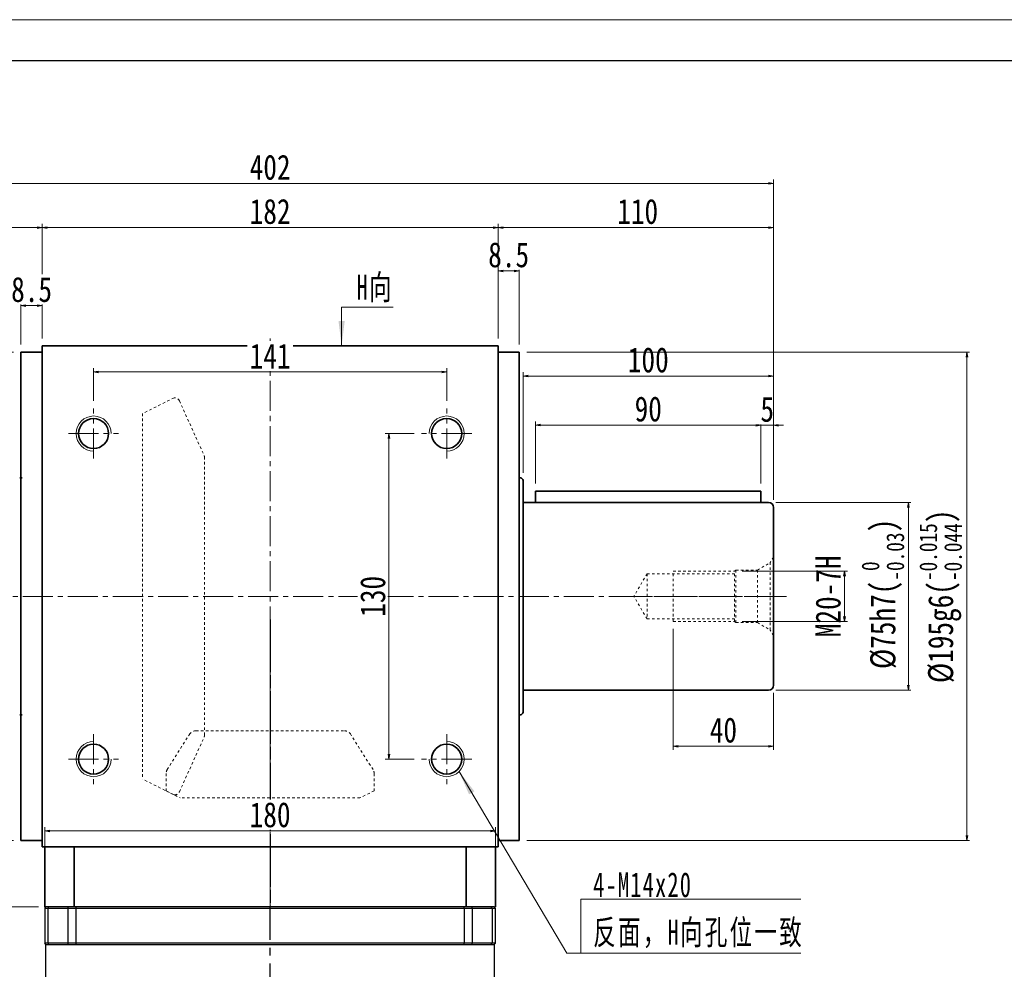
# Model space of a CAD drawing. Header units: millimetres. Extents: x -42 to 1349, y 12 to 985.
# Tile 4 of 5: x 287 to 681, y 606 to 985. Entities that reach past the tile are written whole.
import ezdxf

# ---------------------------------------------------------------- set-up
doc = ezdxf.new("R2010")
doc.units = ezdxf.units.MM
for name, pattern in [('CENTER2', [28.575, 19.05, -3.175, 3.175, -3.175]), ('点画线', [18, 12, -2, 2, -2]), ('虚线', [2, 1, -1])]:
    doc.linetypes.add(name, pattern=pattern)
doc.layers.add('1轮廓实线层', color=7, linetype='Continuous')
doc.layers.add('3中心线层', color=1, linetype='CENTER2')
for name, color, linetype, lineweight in [('中心线层', 1, '点画线', 18), ('图框_外框线', 7, 'Continuous', 18), ('尺寸线层', 3, 'Continuous', 18), ('粗实线层', 7, 'Continuous', 35), ('虚线层', 6, '虚线', 18)]:
    doc.layers.add(name, color=color, linetype=linetype, lineweight=lineweight)
doc.styles.add('宋体', font='SimSun.ttf', dxfattribs={"width": 0.8})
doc.styles.add('标准', font='SimSun.ttf', dxfattribs={"width": 0.667})
doc.dimstyles.new('A水平标注$0', dxfattribs={"dimtxt": 3.5, "dimasz": 2, "dimexe": 1.5, "dimexo": 3, "dimgap": 1.1, "dimtad": 1, "dimtoh": 1, "dimdec": 4, "dimdsep": 46, "dimtxsty": '宋体', "dimblk": 'OPEN', "dimcen": 3, "dimclrd": 3, "dimclre": 3, "dimclrt": 6, "dimadec": 0, "dimazin": 0, "dimtm": 1e-09, "dimtfac": 1, "dimtdec": 4, "dimtix": 1, "dimtmove": 0, "dimatfit": 3, "dimldrblk": 'OPEN', "dimfxl": 0, "dimlwd": 13, "dimlwe": 13, "dimarcsym": 0})
doc.dimstyles.new('D直径标注φ25', dxfattribs={"dimtxt": 3.5, "dimasz": 2, "dimexe": 1, "dimexo": 3, "dimtad": 1, "dimtoh": 1, "dimdec": 1, "dimdsep": 46, "dimtxsty": '宋体', "dimblk": 'OPEN', "dimcen": 3, "dimclrd": 3, "dimclre": 3, "dimclrt": 130, "dimadec": 0, "dimazin": 0, "dimtm": 1e-09, "dimtfac": 1, "dimtdec": 1, "dimtmove": 0, "dimatfit": 0, "dimldrblk": 'OPEN', "dimfxl": 0, "dimlwd": 13, "dimlwe": 13, "dimarcsym": 0})
doc.dimstyles.new('螺孔(M8-7H)', dxfattribs={"dimtxt": 3.5, "dimasz": 2, "dimexe": 1.25, "dimexo": 3, "dimtad": 1, "dimtoh": 1, "dimdec": 4, "dimdsep": 46, "dimtxsty": '宋体', "dimblk": 'OPEN', "dimcen": 3, "dimclrd": 3, "dimclre": 3, "dimclrt": 2, "dimadec": 0, "dimazin": 0, "dimtm": 1e-09, "dimtfac": 1, "dimtdec": 4, "dimtmove": 0, "dimatfit": 3, "dimldrblk": 'OPEN', "dimfxl": 0, "dimlwd": 9, "dimlwe": 9, "dimarcsym": 0})

# ---------------------------------------------------------------- blocks, each defined once
blk = doc.blocks.new('_Open')
at = {"color": 0, "linetype": 'ByBlock', "lineweight": -2}
for p, q in [((-1, 0.17), (0, 0)), ((-1, -0.17), (0, 0)), ((0, 0), (-1, 0))]:
    blk.add_line(p, q, dxfattribs=at)
blk = doc.blocks.new('*D32')
at = {"layer": 'Defpoints', "color": 0, "transparency": 16777216}
for p in [(457.94, 844.77), (316.94, 830.18), (457.94, 830.18)]:
    blk.add_point(p, dxfattribs=at)
at = {"layer": '尺寸线层', "color": 3, "lineweight": 13, "transparency": 16777216}
for p, q in [((316.94, 833.18), (316.94, 846.27)), ((457.94, 833.18), (457.94, 846.27)), ((318.94, 844.77), (455.94, 844.77))]:
    blk.add_line(p, q, dxfattribs=at)
at = {"layer": '尺寸线层', "color": 3, "lineweight": 13, "transparency": 16777216, "xscale": 2, "yscale": 2, "zscale": 2, "rotation": 180}
blk.add_blockref('_Open', (316.94, 844.77), dxfattribs=at)
at = {"layer": '尺寸线层', "color": 3, "lineweight": 13, "transparency": 16777216, "xscale": 2, "yscale": 2, "zscale": 2}
blk.add_blockref('_Open', (457.94, 844.77), dxfattribs=at)
at = {"layer": '尺寸线层', "color": 6, "transparency": 16777216, "insert": (387.44, 851.13), "char_height": 10, "attachment_point": 5, "style": '宋体', "bg_fill": 3, "box_fill_scale": 1.1, "bg_fill_color": 257, "bg_fill_transparency": 0}
blk.add_mtext('141', dxfattribs=at)
blk = doc.blocks.new('*D33')
at = {"layer": 'Defpoints', "color": 0, "transparency": 16777216}
for p in [(447.94, 820.18), (434.85, 690.18), (447.94, 690.18)]:
    blk.add_point(p, dxfattribs=at)
at = {"layer": '尺寸线层', "color": 3, "lineweight": 13, "transparency": 16777216}
for p, q in [((444.94, 820.18), (433.35, 820.18)), ((434.85, 818.18), (434.85, 692.18)), ((444.94, 690.18), (433.35, 690.18))]:
    blk.add_line(p, q, dxfattribs=at)
at = {"layer": '尺寸线层', "color": 3, "lineweight": 13, "transparency": 16777216, "xscale": 2, "yscale": 2, "zscale": 2}
for p, rotation in [((434.85, 820.18), 90), ((434.85, 690.18), 270)]:
    blk.add_blockref('_Open', p, dxfattribs=dict(at, rotation=rotation))
at = {"layer": '尺寸线层', "color": 6, "transparency": 16777216, "insert": (428.47, 755.18), "char_height": 10, "attachment_point": 5, "rotation": 90, "style": '宋体', "bg_fill": 3, "box_fill_scale": 1.1, "bg_fill_color": 257, "bg_fill_transparency": 0}
blk.add_mtext('130', dxfattribs=at)
blk = doc.blocks.new('*D36')
at = {"layer": 'Defpoints', "color": 0, "transparency": 16777216}
for p in [(287.94, 852.68), (103.51, 657.68), (287.94, 657.68)]:
    blk.add_point(p, dxfattribs=at)
at = {"layer": '尺寸线层', "color": 3, "lineweight": 13, "transparency": 16777216}
for p, q in [((284.94, 852.68), (102.51, 852.68)), ((103.51, 850.68), (103.51, 659.68)), ((284.94, 657.68), (102.51, 657.68))]:
    blk.add_line(p, q, dxfattribs=at)
at = {"layer": '尺寸线层', "color": 3, "lineweight": 13, "transparency": 16777216, "xscale": 2, "yscale": 2, "zscale": 2}
for p, rotation in [((103.51, 852.68), 90), ((103.51, 657.68), 270)]:
    blk.add_blockref('_Open', p, dxfattribs=dict(at, rotation=rotation))
at = {"layer": '尺寸线层', "color": 130, "transparency": 16777216, "insert": (92.97, 755.18), "char_height": 10, "attachment_point": 5, "rotation": 90, "style": '宋体'}
blk.add_mtext('{\\A1;\\A1;%%C195g6({\\H0.707107x;\\S-0.015^ -0.044;})}', dxfattribs=at)
blk = doc.blocks.new('*D37')
at = {"layer": 'Defpoints', "color": 0, "transparency": 16777216}
for p in [(478.44, 902.41), (296.44, 855.18), (478.44, 855.18)]:
    blk.add_point(p, dxfattribs=at)
at = {"layer": '尺寸线层', "color": 3, "lineweight": 13, "transparency": 16777216}
for p, q in [((296.44, 858.18), (296.44, 903.91)), ((298.44, 902.41), (476.44, 902.41)), ((478.44, 858.18), (478.44, 903.91))]:
    blk.add_line(p, q, dxfattribs=at)
at = {"layer": '尺寸线层', "color": 3, "lineweight": 13, "transparency": 16777216, "xscale": 2, "yscale": 2, "zscale": 2, "rotation": 180}
blk.add_blockref('_Open', (296.44, 902.41), dxfattribs=at)
at = {"layer": '尺寸线层', "color": 3, "lineweight": 13, "transparency": 16777216, "xscale": 2, "yscale": 2, "zscale": 2}
blk.add_blockref('_Open', (478.44, 902.41), dxfattribs=at)
at = {"layer": '尺寸线层', "color": 6, "transparency": 16777216, "insert": (387.44, 908.8), "char_height": 10, "attachment_point": 5, "style": '宋体', "bg_fill": 3, "box_fill_scale": 1.1, "bg_fill_color": 257, "bg_fill_transparency": 0}
blk.add_mtext('182', dxfattribs=at)
blk = doc.blocks.new('*D38')
at = {"layer": 'Defpoints', "color": 0, "transparency": 16777216}
for p in [(186.44, 920.04), (186.44, 790.68), (588.44, 790.68)]:
    blk.add_point(p, dxfattribs=at)
at = {"layer": '尺寸线层', "color": 3, "lineweight": 13, "transparency": 16777216}
for p, q in [((186.44, 793.68), (186.44, 921.54)), ((586.44, 920.04), (188.44, 920.04)), ((588.44, 793.68), (588.44, 921.54))]:
    blk.add_line(p, q, dxfattribs=at)
at = {"layer": '尺寸线层', "color": 3, "lineweight": 13, "transparency": 16777216, "xscale": 2, "yscale": 2, "zscale": 2, "rotation": 180}
blk.add_blockref('_Open', (186.44, 920.04), dxfattribs=at)
at = {"layer": '尺寸线层', "color": 3, "lineweight": 13, "transparency": 16777216, "xscale": 2, "yscale": 2, "zscale": 2}
blk.add_blockref('_Open', (588.44, 920.04), dxfattribs=at)
at = {"layer": '尺寸线层', "color": 6, "transparency": 16777216, "insert": (387.44, 926.43), "char_height": 10, "attachment_point": 5, "style": '宋体', "bg_fill": 3, "box_fill_scale": 1.1, "bg_fill_color": 257, "bg_fill_transparency": 0}
blk.add_mtext('402', dxfattribs=at)
blk = doc.blocks.new('*D39')
at = {"layer": 'Defpoints', "color": 0, "transparency": 16777216}
for p in [(186.44, 902.41), (296.44, 855.18), (186.44, 790.68)]:
    blk.add_point(p, dxfattribs=at)
at = {"layer": '尺寸线层', "color": 3, "lineweight": 13, "transparency": 16777216}
for p, q in [((186.44, 793.68), (186.44, 903.91)), ((294.44, 902.41), (188.44, 902.41)), ((296.44, 858.18), (296.44, 903.91))]:
    blk.add_line(p, q, dxfattribs=at)
at = {"layer": '尺寸线层', "color": 3, "lineweight": 13, "transparency": 16777216, "xscale": 2, "yscale": 2, "zscale": 2, "rotation": 180}
blk.add_blockref('_Open', (186.44, 902.41), dxfattribs=at)
at = {"layer": '尺寸线层', "color": 3, "lineweight": 13, "transparency": 16777216, "xscale": 2, "yscale": 2, "zscale": 2}
blk.add_blockref('_Open', (296.44, 902.41), dxfattribs=at)
at = {"layer": '尺寸线层', "color": 6, "transparency": 16777216, "insert": (240.66, 908.8), "char_height": 10, "attachment_point": 5, "style": '宋体', "bg_fill": 3, "box_fill_scale": 1.1, "bg_fill_color": 257, "bg_fill_transparency": 0}
blk.add_mtext('110', dxfattribs=at)
blk = doc.blocks.new('*D40')
at = {"layer": 'Defpoints', "color": 0, "transparency": 16777216}
for p in [(287.94, 871.24), (296.44, 855.18), (287.94, 852.68)]:
    blk.add_point(p, dxfattribs=at)
at = {"layer": '尺寸线层', "color": 3, "lineweight": 13, "transparency": 16777216}
for p, q in [((287.94, 855.68), (287.94, 872.74)), ((294.44, 871.24), (289.94, 871.24)), ((296.44, 858.18), (296.44, 872.74))]:
    blk.add_line(p, q, dxfattribs=at)
at = {"layer": '尺寸线层', "color": 3, "lineweight": 13, "transparency": 16777216, "xscale": 2, "yscale": 2, "zscale": 2, "rotation": 180}
blk.add_blockref('_Open', (287.94, 871.24), dxfattribs=at)
at = {"layer": '尺寸线层', "color": 3, "lineweight": 13, "transparency": 16777216, "xscale": 2, "yscale": 2, "zscale": 2}
blk.add_blockref('_Open', (296.44, 871.24), dxfattribs=at)
at = {"layer": '尺寸线层', "color": 6, "transparency": 16777216, "insert": (292.19, 877.63), "char_height": 10, "attachment_point": 5, "style": '宋体', "bg_fill": 3, "box_fill_scale": 1.1, "bg_fill_color": 257, "bg_fill_transparency": 0}
blk.add_mtext('8.5', dxfattribs=at)
blk = doc.blocks.new('*X5')
at = {"layer": '尺寸线层', "linetype": 'Continuous'}
blk.add_hatch(color=0, dxfattribs=at).paths.add_polyline_path([(-48.59, 72.53), (-42.47, 64.65), (-44.6, 63.39)], flags=0)
at = {"layer": '尺寸线层', "color": 0, "linetype": 'Continuous'}
blk.add_line((-48.59, 72.53), (-5.5, 0), dxfattribs=at)
at = {"layer": '尺寸线层', "color": 0}
for p, q in [((0, 21.63), (87.95, 21.63)), ((0, 0), (0, 21.63)), ((-5.5, 0), (0, 0)), ((0, 0), (87.95, 0))]:
    blk.add_line(p, q, dxfattribs=at)
at = {"layer": '尺寸线层', "color": 0, "insert": (4.95, 1.98), "char_height": 9.9, "width": 166.0005, "attachment_point": 7, "line_spacing_factor": 1.15057, "style": '标准'}
blk.add_mtext('\\T1.1;4-M14x20\\P反面，H向孔位一致', dxfattribs=at)
blk = doc.blocks.new('*X6')
at = {"layer": '尺寸线层', "linetype": 'Continuous'}
blk.add_hatch(color=0, dxfattribs=at).paths.add_polyline_path([(-1.02, -15.43), (-2.26, -5.53), (0.22, -5.53)], flags=0)
at = {"layer": '尺寸线层', "color": 0, "linetype": 'Continuous'}
blk.add_line((-1.02, -15.43), (-1.02, 0), dxfattribs=at)
at = {"layer": '尺寸线层', "color": 0}
for p, q in [((-1.02, 0), (0, 0)), ((0, 0), (19.53, 0)), ((0, 0), (0, 0))]:
    blk.add_line(p, q, dxfattribs=at)
at = {"layer": '尺寸线层', "color": 0, "insert": (4.95, 1.98), "char_height": 9.9, "width": 29.1602, "attachment_point": 7, "line_spacing_factor": 1.15057, "style": '标准'}
blk.add_mtext('\\T1.1;H向', dxfattribs=at)
blk = doc.blocks.new('*D8')
at = {"layer": 'Defpoints', "color": 0, "transparency": 16777216}
for p in [(486.94, 885.1), (478.44, 855.18), (486.94, 852.68)]:
    blk.add_point(p, dxfattribs=at)
at = {"layer": '尺寸线层', "color": 3, "lineweight": 13, "transparency": 16777216}
for p, q in [((478.44, 858.18), (478.44, 886.6)), ((480.44, 885.1), (484.94, 885.1)), ((486.94, 855.68), (486.94, 886.6))]:
    blk.add_line(p, q, dxfattribs=at)
at = {"layer": '尺寸线层', "color": 3, "lineweight": 13, "transparency": 16777216, "xscale": 2, "yscale": 2, "zscale": 2, "rotation": 180}
blk.add_blockref('_Open', (478.44, 885.1), dxfattribs=at)
at = {"layer": '尺寸线层', "color": 3, "lineweight": 13, "transparency": 16777216, "xscale": 2, "yscale": 2, "zscale": 2}
blk.add_blockref('_Open', (486.94, 885.1), dxfattribs=at)
at = {"layer": '尺寸线层', "color": 6, "transparency": 16777216, "insert": (482.69, 891.49), "char_height": 10, "attachment_point": 5, "style": '宋体', "bg_fill": 3, "box_fill_scale": 1.1, "bg_fill_color": 257, "bg_fill_transparency": 0}
blk.add_mtext('8.5', dxfattribs=at)
blk = doc.blocks.new('2344fdffg')
at = {"layer": '中心线层', "linetype": '点画线', "lineweight": 18}
blk.add_line((60.33, 0), (-5.25, 0), dxfattribs=at)
at = {"layer": '虚线层'}
for p, q in [((0, -15.65), (0, 15.65)), ((0, 15.65), (1.26, 13.47)), ((6.4, 10.5), (1.26, 13.47)), ((1.26, -13.47), (1.26, 13.47)), ((15, 10.5), (6.4, 10.5)), ((6.4, -10.5), (6.4, 10.5)), ((15.5, 10), (15, 10.5)), ((15, -10.5), (15, 10.5)), ((40, 10), (15.5, 10)), ((15.5, -10), (15.5, 10)), ((15.5, 9), (50.5, 9)), ((40, -10), (40, 10)), ((50.5, 9), (50.5, -9)), ((50.5, 9), (55.7, 0)), ((50.5, -9), (55.7, 0)), ((6.4, -10.5), (1.26, -13.47)), ((15, -10.5), (6.4, -10.5)), ((15.5, -10), (15, -10.5)), ((50.5, -9), (15.5, -9)), ((40, -10), (15.5, -10)), ((0, -15.65), (1.26, -13.47))]:
    blk.add_line(p, q, dxfattribs=at)
blk = doc.blocks.new('*D14')
at = {"layer": 'Defpoints', "color": 0, "transparency": 16777216}
for p in [(493.44, 823.54), (493.44, 797.18), (583.44, 797.18)]:
    blk.add_point(p, dxfattribs=at)
at = {"layer": '尺寸线层', "color": 3, "lineweight": 13, "transparency": 16777216}
for p, q in [((493.44, 800.18), (493.44, 825.04)), ((581.44, 823.54), (495.44, 823.54)), ((583.44, 800.18), (583.44, 825.04))]:
    blk.add_line(p, q, dxfattribs=at)
at = {"layer": '尺寸线层', "color": 3, "lineweight": 13, "transparency": 16777216, "xscale": 2, "yscale": 2, "zscale": 2, "rotation": 180}
blk.add_blockref('_Open', (493.44, 823.54), dxfattribs=at)
at = {"layer": '尺寸线层', "color": 3, "lineweight": 13, "transparency": 16777216, "xscale": 2, "yscale": 2, "zscale": 2}
blk.add_blockref('_Open', (583.44, 823.54), dxfattribs=at)
at = {"layer": '尺寸线层', "color": 6, "transparency": 16777216, "insert": (538.44, 829.93), "char_height": 10, "attachment_point": 5, "style": '宋体', "bg_fill": 3, "box_fill_scale": 1.1, "bg_fill_color": 257, "bg_fill_transparency": 0}
blk.add_mtext('90', dxfattribs=at)
blk = doc.blocks.new('*D15')
at = {"layer": 'Defpoints', "color": 0, "transparency": 16777216}
for p in [(588.44, 823.46), (583.44, 797.18), (588.44, 790.68)]:
    blk.add_point(p, dxfattribs=at)
at = {"layer": '尺寸线层', "color": 3, "lineweight": 13, "transparency": 16777216}
for p, q in [((581.44, 823.46), (579.44, 823.46)), ((583.44, 800.18), (583.44, 824.96)), ((583.44, 823.46), (588.44, 823.46)), ((588.44, 793.68), (588.44, 824.96)), ((590.44, 823.46), (592.44, 823.46))]:
    blk.add_line(p, q, dxfattribs=at)
at = {"layer": '尺寸线层', "color": 3, "lineweight": 13, "transparency": 16777216, "xscale": 2, "yscale": 2, "zscale": 2}
blk.add_blockref('_Open', (583.44, 823.46), dxfattribs=at)
at = {"layer": '尺寸线层', "color": 3, "lineweight": 13, "transparency": 16777216, "xscale": 2, "yscale": 2, "zscale": 2, "rotation": 180}
blk.add_blockref('_Open', (588.44, 823.46), dxfattribs=at)
at = {"layer": '尺寸线层', "color": 6, "transparency": 16777216, "insert": (585.94, 829.79), "char_height": 10, "attachment_point": 5, "style": '宋体', "bg_fill": 3, "box_fill_scale": 1.1, "bg_fill_color": 257, "bg_fill_transparency": 0}
blk.add_mtext('5', dxfattribs=at)
blk = doc.blocks.new('*D16')
at = {"layer": 'Defpoints', "color": 0, "transparency": 16777216}
for p in [(588.44, 843.13), (488.44, 801.43), (588.44, 790.68)]:
    blk.add_point(p, dxfattribs=at)
at = {"layer": '尺寸线层', "color": 3, "lineweight": 13, "transparency": 16777216}
for p, q in [((488.44, 804.43), (488.44, 844.63)), ((490.44, 843.13), (586.44, 843.13)), ((588.44, 793.68), (588.44, 844.63))]:
    blk.add_line(p, q, dxfattribs=at)
at = {"layer": '尺寸线层', "color": 3, "lineweight": 13, "transparency": 16777216, "xscale": 2, "yscale": 2, "zscale": 2, "rotation": 180}
blk.add_blockref('_Open', (488.44, 843.13), dxfattribs=at)
at = {"layer": '尺寸线层', "color": 3, "lineweight": 13, "transparency": 16777216, "xscale": 2, "yscale": 2, "zscale": 2}
blk.add_blockref('_Open', (588.44, 843.13), dxfattribs=at)
at = {"layer": '尺寸线层', "color": 6, "transparency": 16777216, "insert": (538.44, 849.52), "char_height": 10, "attachment_point": 5, "style": '宋体', "bg_fill": 3, "box_fill_scale": 1.1, "bg_fill_color": 257, "bg_fill_transparency": 0}
blk.add_mtext('100', dxfattribs=at)
blk = doc.blocks.new('*D17')
at = {"layer": 'Defpoints', "color": 0, "transparency": 16777216}
for p in [(586.44, 792.68), (586.33, 717.68), (642.34, 717.68)]:
    blk.add_point(p, dxfattribs=at)
at = {"layer": '尺寸线层', "color": 3, "lineweight": 13, "transparency": 16777216}
for p, q in [((589.44, 792.68), (643.34, 792.68)), ((642.34, 790.68), (642.34, 719.68)), ((589.33, 717.68), (643.34, 717.68))]:
    blk.add_line(p, q, dxfattribs=at)
at = {"layer": '尺寸线层', "color": 3, "lineweight": 13, "transparency": 16777216, "xscale": 2, "yscale": 2, "zscale": 2}
for p, rotation in [((642.34, 792.68), 90), ((642.34, 717.68), 270)]:
    blk.add_blockref('_Open', p, dxfattribs=dict(at, rotation=rotation))
at = {"layer": '尺寸线层', "color": 130, "transparency": 16777216, "insert": (632.11, 756.14), "char_height": 10, "attachment_point": 5, "rotation": 90, "style": '宋体'}
blk.add_mtext('{\\A1;\\A1;%%C75h7({\\H0.707107x;\\S 0^ -0.03;})}', dxfattribs=at)
blk = doc.blocks.new('*D18')
at = {"layer": 'Defpoints', "color": 0, "transparency": 16777216}
for p in [(572.94, 765.18), (572.94, 745.18), (616.8, 745.18)]:
    blk.add_point(p, dxfattribs=at)
at = {"layer": '尺寸线层', "color": 3, "lineweight": 9, "transparency": 16777216}
for p, q in [((575.94, 765.18), (618.05, 765.18)), ((616.8, 763.18), (616.8, 747.18)), ((575.94, 745.18), (618.05, 745.18))]:
    blk.add_line(p, q, dxfattribs=at)
at = {"layer": '尺寸线层', "color": 3, "lineweight": 9, "transparency": 16777216, "xscale": 2, "yscale": 2, "zscale": 2}
for p, rotation in [((616.8, 765.18), 90), ((616.8, 745.18), 270)]:
    blk.add_blockref('_Open', p, dxfattribs=dict(at, rotation=rotation))
at = {"layer": '尺寸线层', "color": 2, "transparency": 16777216, "insert": (610.3, 755.18), "char_height": 10, "attachment_point": 5, "rotation": 90, "style": '宋体'}
blk.add_mtext('M20-7H', dxfattribs=at)
blk = doc.blocks.new('*D19')
at = {"layer": 'Defpoints', "color": 0, "transparency": 16777216}
for p in [(548.44, 745.18), (588.44, 719.68), (548.44, 695.35)]:
    blk.add_point(p, dxfattribs=at)
at = {"layer": '尺寸线层', "color": 3, "lineweight": 13, "transparency": 16777216}
for p, q in [((548.44, 742.18), (548.44, 693.85)), ((588.44, 716.68), (588.44, 693.85)), ((586.44, 695.35), (550.44, 695.35))]:
    blk.add_line(p, q, dxfattribs=at)
at = {"layer": '尺寸线层', "color": 3, "lineweight": 13, "transparency": 16777216, "xscale": 2, "yscale": 2, "zscale": 2, "rotation": 180}
blk.add_blockref('_Open', (548.44, 695.35), dxfattribs=at)
at = {"layer": '尺寸线层', "color": 3, "lineweight": 13, "transparency": 16777216, "xscale": 2, "yscale": 2, "zscale": 2}
blk.add_blockref('_Open', (588.44, 695.35), dxfattribs=at)
at = {"layer": '尺寸线层', "color": 6, "transparency": 16777216, "insert": (568.44, 701.74), "char_height": 10, "attachment_point": 5, "style": '宋体', "bg_fill": 3, "box_fill_scale": 1.1, "bg_fill_color": 257, "bg_fill_transparency": 0}
blk.add_mtext('40', dxfattribs=at)
blk = doc.blocks.new('*D20')
at = {"layer": 'Defpoints', "color": 0, "transparency": 16777216}
for p in [(486.94, 852.68), (486.94, 657.68), (665.71, 657.68)]:
    blk.add_point(p, dxfattribs=at)
at = {"layer": '尺寸线层', "color": 3, "lineweight": 13, "transparency": 16777216}
for p, q in [((489.94, 852.68), (666.71, 852.68)), ((665.71, 850.68), (665.71, 659.68)), ((489.94, 657.68), (666.71, 657.68))]:
    blk.add_line(p, q, dxfattribs=at)
at = {"layer": '尺寸线层', "color": 3, "lineweight": 13, "transparency": 16777216, "xscale": 2, "yscale": 2, "zscale": 2}
for p, rotation in [((665.71, 852.68), 90), ((665.71, 657.68), 270)]:
    blk.add_blockref('_Open', p, dxfattribs=dict(at, rotation=rotation))
at = {"layer": '尺寸线层', "color": 130, "transparency": 16777216, "insert": (655.17, 755.18), "char_height": 10, "attachment_point": 5, "rotation": 90, "style": '宋体'}
blk.add_mtext('{\\A1;\\A1;%%C195g6({\\H0.707107x;\\S-0.015^ -0.044;})}', dxfattribs=at)
blk = doc.blocks.new('*D21')
at = {"layer": 'Defpoints', "color": 0, "transparency": 16777216}
for p in [(588.44, 902.41), (478.44, 855.18), (588.44, 790.68)]:
    blk.add_point(p, dxfattribs=at)
at = {"layer": '尺寸线层', "color": 3, "lineweight": 13, "transparency": 16777216}
for p, q in [((478.44, 858.18), (478.44, 903.91)), ((480.44, 902.41), (586.44, 902.41)), ((588.44, 793.68), (588.44, 903.91))]:
    blk.add_line(p, q, dxfattribs=at)
at = {"layer": '尺寸线层', "color": 3, "lineweight": 13, "transparency": 16777216, "xscale": 2, "yscale": 2, "zscale": 2, "rotation": 180}
blk.add_blockref('_Open', (478.44, 902.41), dxfattribs=at)
at = {"layer": '尺寸线层', "color": 3, "lineweight": 13, "transparency": 16777216, "xscale": 2, "yscale": 2, "zscale": 2}
blk.add_blockref('_Open', (588.44, 902.41), dxfattribs=at)
at = {"layer": '尺寸线层', "color": 6, "transparency": 16777216, "insert": (534.21, 908.8), "char_height": 10, "attachment_point": 5, "style": '宋体', "bg_fill": 3, "box_fill_scale": 1.1, "bg_fill_color": 257, "bg_fill_transparency": 0}
blk.add_mtext('110', dxfattribs=at)
blk = doc.blocks.new('*D49')
at = {"layer": 'Defpoints', "color": 0, "transparency": 16777216}
for p in [(477.44, 661.54), (297.44, 643.18), (477.44, 643.18)]:
    blk.add_point(p, dxfattribs=at)
at = {"layer": '尺寸线层', "color": 3, "lineweight": 13, "transparency": 16777216}
for p, q in [((297.44, 646.18), (297.44, 663.04)), ((299.44, 661.54), (475.44, 661.54)), ((477.44, 646.18), (477.44, 663.04))]:
    blk.add_line(p, q, dxfattribs=at)
at = {"layer": '尺寸线层', "color": 3, "lineweight": 13, "transparency": 16777216, "xscale": 2, "yscale": 2, "zscale": 2, "rotation": 180}
blk.add_blockref('_Open', (297.44, 661.54), dxfattribs=at)
at = {"layer": '尺寸线层', "color": 3, "lineweight": 13, "transparency": 16777216, "xscale": 2, "yscale": 2, "zscale": 2}
blk.add_blockref('_Open', (477.44, 661.54), dxfattribs=at)
at = {"layer": '尺寸线层', "color": 6, "transparency": 16777216, "insert": (387.44, 667.93), "char_height": 10, "attachment_point": 5, "style": '宋体', "bg_fill": 3, "box_fill_scale": 1.1, "bg_fill_color": 257, "bg_fill_transparency": 0}
blk.add_mtext('180', dxfattribs=at)
blk = doc.blocks.new('*D50')
at = {"layer": 'Defpoints', "color": 0, "transparency": 16777216}
for p in [(218.02, 631.18), (297.94, 631.18), (297.94, 400.68)]:
    blk.add_point(p, dxfattribs=at)
at = {"layer": '尺寸线层', "color": 3, "lineweight": 13, "transparency": 16777216}
for p, q in [((294.94, 631.18), (216.52, 631.18)), ((218.02, 402.68), (218.02, 629.18)), ((294.94, 400.68), (216.52, 400.68))]:
    blk.add_line(p, q, dxfattribs=at)
at = {"layer": '尺寸线层', "color": 3, "lineweight": 13, "transparency": 16777216, "xscale": 2, "yscale": 2, "zscale": 2}
for p, rotation in [((218.02, 631.18), 90), ((218.02, 400.68), 270)]:
    blk.add_blockref('_Open', p, dxfattribs=dict(at, rotation=rotation))
at = {"layer": '尺寸线层', "color": 6, "transparency": 16777216, "insert": (211.52, 515.93), "char_height": 10, "attachment_point": 5, "rotation": 90, "style": '宋体'}
blk.add_mtext('230.5', dxfattribs=at)

msp = doc.modelspace()

# ---------------------------------------------------------------- linework, layer by layer
at = {"layer": '1轮廓实线层', "linetype": 'Continuous', "lineweight": 30}
for p, q in [((297.43622, 630.68136), (297.93622, 631.18136)), ((297.43622, 630.68136), (298.74057, 630.68136)), ((297.43622, 630.68136), (297.43622, 616.68136)), ((299.11013, 631.18136), (297.93622, 631.18136)), ((298.74057, 630.68136), (299.11013, 631.18136)), ((298.74057, 630.68136), (306.60874, 630.68136)), ((298.74057, 616.68136), (298.74057, 630.68136)), ((306.94552, 631.18136), (299.11013, 631.18136)), ((306.60874, 630.68136), (306.94552, 631.18136)), ((306.60874, 630.68136), (309.97655, 630.68136)), ((306.60874, 630.68136), (306.60874, 616.68136)), ((309.97655, 631.18136), (306.94552, 631.18136)), ((464.89589, 631.18136), (309.97655, 631.18136)), ((309.97655, 630.68136), (309.97655, 631.18136)), ((309.97655, 630.68136), (464.89589, 630.68136)), ((309.97655, 616.68136), (309.97655, 630.68136)), ((467.92692, 631.18136), (464.89589, 631.18136)), ((464.89589, 630.68136), (464.89589, 631.18136)), ((464.89589, 630.68136), (468.2637, 630.68136)), ((464.89589, 630.68136), (464.89589, 616.68136)), ((468.2637, 630.68136), (467.92692, 631.18136)), ((475.7623, 631.18136), (467.92692, 631.18136)), ((468.2637, 616.68136), (468.2637, 630.68136)), ((468.2637, 630.68136), (476.13187, 630.68136)), ((476.13187, 630.68136), (475.7623, 631.18136)), ((476.93622, 631.18136), (475.7623, 631.18136)), ((476.13187, 630.68136), (476.13187, 616.68136)), ((476.13187, 630.68136), (477.43622, 630.68136)), ((476.93622, 631.18136), (477.43622, 630.68136)), ((477.43622, 616.68136), (477.43622, 630.68136)), ((298.74057, 616.68136), (297.43622, 616.68136)), ((297.93622, 616.18136), (297.43622, 616.68136)), ((297.93622, 576.68136), (297.93622, 616.18136)), ((297.93622, 616.18136), (299.11013, 616.18136)), ((306.60874, 616.68136), (298.74057, 616.68136)), ((299.11013, 616.18136), (298.74057, 616.68136)), ((299.11013, 616.18136), (306.94552, 616.18136)), ((309.97655, 616.68136), (306.60874, 616.68136)), ((306.94552, 616.18136), (306.60874, 616.68136)), ((306.94552, 616.18136), (309.97655, 616.18136)), ((464.89589, 616.68136), (309.97655, 616.68136)), ((309.97655, 616.18136), (309.97655, 616.68136)), ((309.97655, 616.18136), (387.43622, 616.18136)), ((387.43622, 616.18136), (464.89589, 616.18136)), ((468.2637, 616.68136), (464.89589, 616.68136)), ((464.89589, 616.18136), (464.89589, 616.68136)), ((464.89589, 616.18136), (467.92692, 616.18136)), ((467.92692, 616.18136), (468.2637, 616.68136)), ((467.92692, 616.18136), (475.7623, 616.18136)), ((476.13187, 616.68136), (468.2637, 616.68136)), ((475.7623, 616.18136), (476.13187, 616.68136)), ((475.7623, 616.18136), (476.93622, 616.18136)), ((477.43622, 616.68136), (476.13187, 616.68136)), ((477.43622, 616.68136), (476.93622, 616.18136)), ((476.93622, 616.18136), (476.93622, 576.68136))]:
    msp.add_line(p, q, dxfattribs=at)
at = {"layer": '3中心线层'}
for p, q in [((387.43622, 745.88558), (387.43622, 631.18136)), ((387.43622, 743.9825), (387.43622, 631.18136)), ((387.44099, 389.47426), (387.44099, 631.18136))]:
    msp.add_line(p, q, dxfattribs=at)
at = {"layer": '中心线层'}
for p, q in [((387.43622, 631.18136), (387.43622, 858.18136)), ((316.93622, 810.18136), (316.93622, 830.18136)), ((457.93622, 810.18136), (457.93622, 830.18136)), ((306.93622, 820.18136), (326.93622, 820.18136)), ((467.93622, 820.18136), (447.93622, 820.18136)), ((180.68622, 755.18136), (594.18622, 755.18136)), ((316.93622, 700.18136), (316.93622, 680.18136)), ((457.93622, 700.18136), (457.93622, 680.18136)), ((306.93622, 690.18136), (326.93622, 690.18136)), ((467.93622, 690.18136), (447.93622, 690.18136))]:
    msp.add_line(p, q, dxfattribs=at)
at = {"layer": '粗实线层'}
for p, q in [((296.43622, 855.18136), (478.43622, 855.18136)), ((296.43622, 655.18136), (296.43622, 855.18136)), ((478.43622, 855.18136), (478.43622, 655.18136)), ((287.93622, 657.68136), (287.93622, 852.68136)), ((296.43622, 852.68136), (287.93622, 852.68136)), ((478.43622, 852.68136), (486.93622, 852.68136)), ((486.93622, 852.68136), (486.93622, 657.68136)), ((288.43622, 802.43136), (287.43622, 802.43136)), ((586.43622, 717.68136), (488.43622, 717.68136)), ((288.43622, 707.93136), (287.43622, 707.93136)), ((486.93622, 707.93136), (487.43622, 707.93136)), ((287.93622, 657.68136), (296.43622, 657.68136)), ((296.43622, 657.68136), (287.93622, 657.68136)), ((478.43622, 657.68136), (486.93622, 657.68136)), ((296.43622, 655.18136), (478.43622, 655.18136)), ((297.43622, 655.18136), (297.43622, 631.18136)), ((309.14667, 631.18136), (309.14667, 655.18136)), ((465.72576, 631.18136), (465.72576, 655.18136)), ((477.43622, 631.18136), (477.43622, 655.18136))]:
    msp.add_line(p, q, dxfattribs=at)
for centre in [(316.93622, 820.18136), (457.93622, 820.18136), (316.93622, 690.18136), (457.93622, 690.18136)]:
    msp.add_circle(centre, 6, dxfattribs=at)
at = {"layer": '粗实线层', "lineweight": 18}
for centre, start, end in [((316.93622, 820.18136), 0, 270), ((457.93622, 820.18136), 270, 180), ((316.93622, 690.18136), 90, 0), ((457.93622, 690.18136), 180, 90)]:
    msp.add_arc(centre, 7, start, end, dxfattribs=at)
at = {"layer": '粗实线层'}
for centre, radius, start, end in [((586.43622, 719.68136), 2, 269.999999, 359.999999), ((487.43622, 708.93136), 1, 270.0000003, 0.0000003)]:
    msp.add_arc(centre, radius, start, end, dxfattribs=at)
at = {"layer": '虚线层'}
for p, q in [((349.05837, 834.43136), (336.43622, 828.11984)), ((349.40084, 834.43136), (349.05837, 834.43136)), ((351.22436, 833.2528), (361.09974, 811.33027)), ((336.43622, 828.11984), (336.43622, 682.24289)), ((361.27622, 699.8539), (361.27622, 810.50883)), ((346.3495, 686.00877), (355.23537, 700.08295)), ((357.77209, 701.48136), (417.10035, 701.48136)), ((428.52294, 686.00877), (419.63707, 700.08295)), ((351.22436, 677.10993), (361.09974, 699.03246)), ((345.88622, 684.40719), (345.88622, 677.52449)), ((428.98622, 684.40719), (428.98622, 677.52449)), ((349.05837, 675.93136), (336.43622, 682.24289)), ((345.88622, 677.52449), (351.57207, 674.68136)), ((428.98622, 677.52449), (423.30036, 674.68136)), ((349.40084, 675.93136), (349.05837, 675.93136)), ((423.30036, 674.68136), (351.57207, 674.68136))]:
    msp.add_line(p, q, dxfattribs=at)
for centre, radius, start, end in [((349.40084, 832.43136), 2, 24.25, 90), ((359.27622, 810.50883), 2, 0, 24.25), ((357.77209, 698.48136), 3, 90, 147.7333333), ((417.10035, 698.48136), 3, 32.2666667, 90), ((359.27622, 699.8539), 2, 335.75, 0), ((348.88622, 684.40719), 3, 147.7333333, 180), ((425.98622, 684.40719), 3, 360, 32.2666667), ((349.40084, 677.93136), 2, 270, 335.75)]:
    msp.add_arc(centre, radius, start, end, dxfattribs=at)

# ---------------------------------------------------------------- block references
at = {"layer": '尺寸线层'}
msp.add_blockref('*X5', (511.47542, 612.70153), dxfattribs=at)
at = {"layer": '粗实线层', "xscale": -1}
msp.add_blockref('2344fdffg', (588.43622, 755.18136), dxfattribs=at)

# ---------------------------------------------------------------- dimensions: what is measured, and where the dimension line sits
at = {"layer": '尺寸线层'}
dim = msp.add_linear_dim(base=(103.51297, 657.68136), p1=(287.93622, 852.68136), p2=(287.93622, 657.68136), angle=270, text='{\\A1;\\A1;%%C195g6({\\H0.707107x;\\S-0.015^ -0.044;})}', dimstyle='D直径标注φ25', override={"dimtxt": 10, "dimgap": 1.5, "dimpost": 'φ<>', "dimtp": -0.015, "dimtm": 0.044, "dimtdec": 3, "dimtfill": 0}, dxfattribs=at)
dim.commit()
dim.dimension.update_dxf_attribs({"geometry": '*D36', "text_midpoint": (103.51297, 755.18136), "dimtype": 160})
dim = msp.add_linear_dim(base=(616.80019, 745.18136), p1=(572.93622, 765.18136), p2=(572.93622, 745.18136), angle=270, dimstyle='螺孔(M8-7H)', override={"dimtxt": 10, "dimgap": 1.5, "dimpost": 'M<>-7H', "dimtfill": 0}, dxfattribs=at)
dim.commit()
dim.dimension.update_dxf_attribs({"geometry": '*D18', "text_midpoint": (616.80019, 755.18136), "dimtype": 160})
dim = msp.add_linear_dim(base=(218.01545, 631.18136), p1=(297.94099, 400.68136), p2=(297.94099, 631.18136), angle=90, dimstyle='A水平标注$0', override={"dimtxt": 10, "dimgap": 1.5, "dimtfill": 0}, dxfattribs=at)
dim.commit()
dim.dimension.update_dxf_attribs({"geometry": '*D50', "text_midpoint": (211.51545, 515.93136)})

# ---------------------------------------------------------------- next in the draw order: dimensions: what is measured, and where the dimension line sits
dim = msp.add_linear_dim(base=(457.93622, 844.77301), p1=(316.93622, 830.18136), p2=(457.93622, 830.18136), dimstyle='A水平标注$0', override={"dimtxt": 10, "dimgap": 1.5, "dimblk": 'Open', "dimtfill": 1, "dimtfillclr": 256}, dxfattribs=at)
dim.commit()
dim.dimension.update_dxf_attribs({"geometry": '*D32', "text_midpoint": (387.43622, 844.77301), "dimtype": 160})
dim = msp.add_linear_dim(base=(434.85385, 690.18136), p1=(447.93622, 820.18136), p2=(447.93622, 690.18136), angle=270, dimstyle='A水平标注$0', override={"dimtxt": 10, "dimgap": 1.5, "dimblk": 'Open', "dimtfill": 1, "dimtfillclr": 256}, dxfattribs=at)
dim.commit()
dim.dimension.update_dxf_attribs({"geometry": '*D33', "text_midpoint": (434.85385, 755.18136), "dimtype": 160})

# ---------------------------------------------------------------- next in the draw order: dimensions: what is measured, and where the dimension line sits
dim = msp.add_linear_dim(base=(478.43622, 902.41205), p1=(296.43622, 855.18136), p2=(478.43622, 855.18136), dimstyle='A水平标注$0', override={"dimtxt": 10, "dimgap": 1.5, "dimblk": 'Open', "dimtfill": 1, "dimtfillclr": 256}, dxfattribs=at)
dim.commit()
dim.dimension.update_dxf_attribs({"geometry": '*D37', "text_midpoint": (387.43622, 902.41205), "dimtype": 160})

# ---------------------------------------------------------------- next in the draw order: dimensions: what is measured, and where the dimension line sits
dim = msp.add_linear_dim(base=(186.43622, 920.04354), p1=(588.43622, 790.68136), p2=(186.43622, 790.68136), dimstyle='A水平标注$0', override={"dimtxt": 10, "dimgap": 1.5, "dimblk": 'Open', "dimtfill": 1, "dimtfillclr": 256}, dxfattribs=at)
dim.commit()
dim.dimension.update_dxf_attribs({"geometry": '*D38', "text_midpoint": (387.43622, 920.04354), "dimtype": 160})

# ---------------------------------------------------------------- next in the draw order: linework, layer by layer
at = {"layer": '粗实线层'}
for p, q in [((486.93622, 802.43136), (487.43622, 802.43136)), ((488.43622, 708.93136), (488.43622, 801.43136)), ((583.43622, 797.18136), (493.43622, 797.18136)), ((493.43622, 797.18136), (493.43622, 792.68136)), ((583.43622, 797.18136), (583.43622, 792.68136)), ((488.43622, 792.68136), (586.43622, 792.68136)), ((588.43622, 790.68136), (588.43622, 719.68136))]:
    msp.add_line(p, q, dxfattribs=at)
for centre, radius in [((487.43622, 801.43136), 1), ((586.43622, 790.68136), 2)]:
    msp.add_arc(centre, radius, 0, 90, dxfattribs=at)

# ---------------------------------------------------------------- next in the draw order: block references
at = {"layer": '尺寸线层'}
msp.add_blockref('*X6', (417.00736, 870.61526), dxfattribs=at)

# ---------------------------------------------------------------- next in the draw order: dimensions: what is measured, and where the dimension line sits
for base, p1, p2, picture, middle in [((186.43622, 902.41205), (296.43622, 855.18136), (186.43622, 790.68358), '*D39', (240.66431, 902.41205)), ((486.93622, 885.10158), (478.43622, 855.18136), (486.93622, 852.68136), '*D8', (482.68622, 885.10158))]:
    dim = msp.add_linear_dim(base=base, p1=p1, p2=p2, dimstyle='A水平标注$0', override={"dimtxt": 10, "dimgap": 1.5, "dimblk": 'Open', "dimtfill": 1, "dimtfillclr": 256}, dxfattribs=at)
    dim.commit()
    dim.dimension.update_dxf_attribs({"geometry": picture, "text_midpoint": middle, "dimtype": 160})

# ---------------------------------------------------------------- next in the draw order: dimensions: what is measured, and where the dimension line sits
for base, p1, p2, picture, middle in [((287.93622, 871.24154), (296.43622, 855.18136), (287.93622, 852.68136), '*D40', (292.18622, 871.24154)), ((493.43622, 823.5386), (583.43622, 797.18136), (493.43622, 797.18136), '*D14', (538.43622, 823.5386))]:
    dim = msp.add_linear_dim(base=base, p1=p1, p2=p2, dimstyle='A水平标注$0', override={"dimtxt": 10, "dimgap": 1.5, "dimblk": 'Open', "dimtfill": 1, "dimtfillclr": 256}, dxfattribs=at)
    dim.commit()
    dim.dimension.update_dxf_attribs({"geometry": picture, "text_midpoint": middle, "dimtype": 160})

# ---------------------------------------------------------------- next in the draw order: dimensions: what is measured, and where the dimension line sits
dim = msp.add_linear_dim(base=(588.43622, 823.45559), p1=(583.43622, 797.18136), p2=(588.43622, 790.68136), dimstyle='A水平标注$0', override={"dimtxt": 10, "dimgap": 1.5, "dimblk": 'Open', "dimtfill": 1, "dimtfillclr": 256}, dxfattribs=at)
dim.commit()
dim.dimension.update_dxf_attribs({"geometry": '*D15', "text_midpoint": (585.93622, 823.45559), "dimtype": 160})

# ---------------------------------------------------------------- next in the draw order: dimensions: what is measured, and where the dimension line sits
dim = msp.add_linear_dim(base=(588.43622, 843.13305), p1=(488.43622, 801.43136), p2=(588.43622, 790.68136), dimstyle='A水平标注$0', override={"dimtxt": 10, "dimgap": 1.5, "dimblk": 'Open', "dimtfill": 1, "dimtfillclr": 256}, dxfattribs=at)
dim.commit()
dim.dimension.update_dxf_attribs({"geometry": '*D16', "text_midpoint": (538.43622, 843.13305), "dimtype": 160})

# ---------------------------------------------------------------- next in the draw order: dimensions: what is measured, and where the dimension line sits
dim = msp.add_linear_dim(base=(642.3359, 717.68136), p1=(586.43622, 792.68136), p2=(586.33426, 717.68136), angle=270, text='{\\A1;\\A1;%%C75h7({\\H0.707107x;\\S 0^ -0.03;})}', dimstyle='D直径标注φ25', override={"dimtxt": 10, "dimgap": 1.5, "dimpost": 'φ<>', "dimtp": 0, "dimtm": 0.03, "dimtdec": 2, "dimtfill": 0, "dimtzin": 8}, dxfattribs=at)
dim.commit()
dim.dimension.update_dxf_attribs({"geometry": '*D17', "text_midpoint": (642.3359, 756.14335), "dimtype": 160})

# ---------------------------------------------------------------- next in the draw order: dimensions: what is measured, and where the dimension line sits
dim = msp.add_linear_dim(base=(548.43622, 695.35178), p1=(588.43622, 719.68136), p2=(548.43622, 745.18136), dimstyle='A水平标注$0', override={"dimtxt": 10, "dimgap": 1.5, "dimblk": 'Open', "dimtfill": 1, "dimtfillclr": 256}, dxfattribs=at)
dim.commit()
dim.dimension.update_dxf_attribs({"geometry": '*D19', "text_midpoint": (568.43622, 695.35178), "dimtype": 160})

# ---------------------------------------------------------------- next in the draw order: dimensions: what is measured, and where the dimension line sits
dim = msp.add_linear_dim(base=(665.70795, 657.68136), p1=(486.93622, 852.68136), p2=(486.93622, 657.68136), angle=270, text='{\\A1;\\A1;%%C195g6({\\H0.707107x;\\S-0.015^ -0.044;})}', dimstyle='D直径标注φ25', override={"dimtxt": 10, "dimgap": 1.5, "dimpost": 'φ<>', "dimtp": -0.015, "dimtm": 0.044, "dimtdec": 3, "dimtfill": 0, "dimtzin": 8}, dxfattribs=at)
dim.commit()
dim.dimension.update_dxf_attribs({"geometry": '*D20', "text_midpoint": (665.70795, 755.18286), "dimtype": 160})

# ---------------------------------------------------------------- next in the draw order: dimensions: what is measured, and where the dimension line sits
dim = msp.add_linear_dim(base=(588.43622, 902.41205), p1=(478.43622, 855.18136), p2=(588.43622, 790.68358), dimstyle='A水平标注$0', override={"dimtxt": 10, "dimgap": 1.5, "dimblk": 'Open', "dimtfill": 1, "dimtfillclr": 256}, dxfattribs=at)
dim.commit()
dim.dimension.update_dxf_attribs({"geometry": '*D21', "text_midpoint": (534.20812, 902.41205), "dimtype": 160})

# ---------------------------------------------------------------- next in the draw order: linework, layer by layer
at = {"layer": '图框_外框线', "color": 3}
msp.add_lwpolyline([(-35.13557, 12.37841), (1340.86129, 12.37841), (1340.86129, 985.40476), (-35.13557, 985.40476)], close=True, dxfattribs=at)
at = {"layer": '图框_外框线', "color": 3, "lineweight": 25}
msp.add_lwpolyline([(46.769, 28.75932), (1324.48038, 28.75932), (1324.48038, 969.02385), (46.769, 969.02385)], close=True, dxfattribs=at)

# ---------------------------------------------------------------- next in the draw order: dimensions: what is measured, and where the dimension line sits
at = {"layer": '尺寸线层'}
dim = msp.add_linear_dim(base=(477.43622, 661.53703), p1=(297.43622, 643.18136), p2=(477.43622, 643.18136), dimstyle='A水平标注$0', override={"dimtxt": 10, "dimgap": 1.5, "dimblk": 'Open', "dimtfill": 1, "dimtfillclr": 256}, dxfattribs=at)
dim.commit()
dim.dimension.update_dxf_attribs({"geometry": '*D49', "text_midpoint": (387.43622, 667.9253)})

doc.saveas('drawing.dxf')
